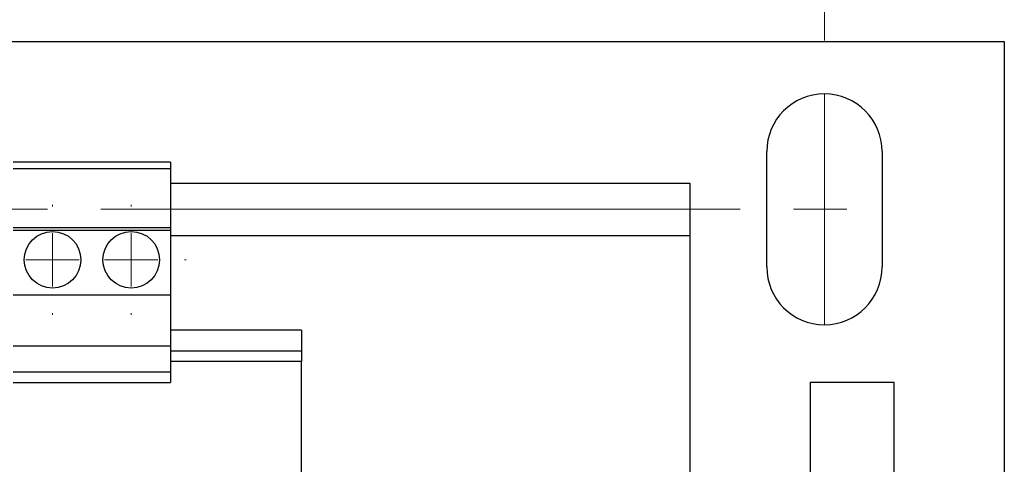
# Model space of a CAD drawing. Header units: millimetres. Extents: x 25 to 1092, y 25 to 838.
# Tile 11 of 19: x 289 to 383, y 690 to 732. Entities that reach past the tile are written whole.
import ezdxf

# ---------------------------------------------------------------- set-up
doc = ezdxf.new("R2010")
doc.units = ezdxf.units.MM
doc.header["$LTSCALE"] = 4
doc.linetypes.add('SLD-Center', pattern=[19.05, 15.24, -1.27, 1.27, -1.27])
doc.linetypes.add('SLD-Solid', pattern=[0])
doc.styles.add('SLDTEXTSTYLE0', font='VERDANA.TTF')
doc.dimstyles.new('SLDDIMSTYLE1', dxfattribs={"dimtxt": 8.632031, "dimasz": 13.208, "dimexe": 0, "dimexo": 0.0625, "dimgap": 2.158008, "dimtad": 0, "dimtih": 1, "dimtoh": 1, "dimrnd": 1e-09, "dimzin": 12, "dimdsep": 46, "dimtxsty": 'SLDTEXTSTYLE0', "dimsah": 1, "dimcen": 0.09, "dimadec": 0, "dimazin": 3, "dimtfac": 1, "dimtofl": 0, "dimtmove": 0, "dimatfit": 3, "dimfxl": 0, "dimfrac": 2, "dimtolj": 1, "dimtzin": 12, "dimarcsym": 0})

# ---------------------------------------------------------------- blocks, each defined once
blk = doc.blocks.new('_D_8')
at = {"color": 7, "linetype": 'SLD-Solid', "lineweight": 0}
for p, q in [((226.412, 730.428), (226.412, 774.339)), ((366.112, 730.428), (366.112, 774.339)), ((226.412, 761.639), (271.739, 761.639)), ((283.437, 761.639), (280.538, 761.639)), ((280.538, 761.639), (280.538, 747.92)), ((309.088, 761.639), (311.987, 761.639)), ((311.987, 761.639), (311.987, 747.92)), ((366.112, 761.639), (320.786, 761.639)), ((280.538, 747.92), (283.437, 747.92)), ((311.987, 747.92), (309.088, 747.92))]:
    blk.add_line(p, q, dxfattribs=at)
at = {"color": 7, "linetype": 'SLD-Solid', "lineweight": 18}
for points in [[(226.412, 761.639), (239.62, 759.607), (239.62, 763.671)], [(366.112, 761.639), (352.904, 763.671), (352.904, 759.607)]]:
    blk.add_solid(points, dxfattribs=at)
at = {"color": 7, "linetype": 'SLD-Solid', "lineweight": 18, "char_height": 8.4667, "attachment_point": 1, "style": 'SLDTEXTSTYLE0'}
for s, insert in [('139.7', (279.847, 774.325)), ('5.50', (283.437, 758.674))]:
    blk.add_mtext(s, dxfattribs=dict(at, insert=insert))
blk = doc.blocks.new('SW_CENTERMARKSYMBOL_6')
at = {"color": 0, "linetype": 'SLD-Solid', "lineweight": 18}
for p, q in [((0, 5.08), (0, 5.24)), ((0, 0), (0, 2.54)), ((-5.08, 0), (-5.24, 0)), ((0, 0), (-2.54, 0)), ((0, 0), (0, -2.54)), ((0, 0), (2.54, 0)), ((5.08, 0), (5.24, 0)), ((0, -5.08), (0, -5.24))]:
    blk.add_line(p, q, dxfattribs=at)
blk = doc.blocks.new('SW_CENTERMARKSYMBOL_7')
at = {"color": 0, "linetype": 'SLD-Solid', "lineweight": 18}
for p, q in [((0, 5.08), (0, 5.24)), ((0, 0), (0, 2.54)), ((-5.08, 0), (-5.24, 0)), ((0, 0), (-2.54, 0)), ((0, 0), (0, -2.54)), ((0, 0), (2.54, 0)), ((5.08, 0), (5.24, 0)), ((0, -5.08), (0, -5.24))]:
    blk.add_line(p, q, dxfattribs=at)

msp = doc.modelspace()

# ---------------------------------------------------------------- linework, layer by layer
for p, q in [((209.262, 730.333), (383.262, 730.333)), ((383.262, 730.333), (383.262, 687.433)), ((360.612, 708.848), (360.612, 719.848)), ((371.612, 719.848), (371.612, 708.848)), ((303.762, 718.833), (288.762, 718.833)), ((288.762, 718.229), (303.762, 718.229)), ((303.762, 718.833), (303.762, 718.229)), ((303.762, 718.229), (303.762, 712.583)), ((303.762, 716.833), (353.262, 716.833)), ((353.262, 716.833), (353.262, 711.833)), ((303.762, 712.583), (288.762, 712.583)), ((303.762, 712.583), (303.762, 712.354)), ((288.762, 712.354), (303.762, 712.354)), ((303.762, 712.354), (303.762, 706.183)), ((303.762, 711.833), (353.262, 711.833)), ((353.262, 711.833), (353.262, 687.833)), ((288.762, 706.183), (303.762, 706.183)), ((303.762, 706.183), (303.762, 701.333)), ((316.262, 702.833), (303.762, 702.833)), ((316.262, 702.833), (316.262, 700.833)), ((288.762, 701.333), (303.762, 701.333)), ((303.762, 701.333), (303.762, 698.833)), ((316.262, 700.833), (303.762, 700.833)), ((316.262, 700.833), (316.262, 699.833)), ((316.262, 699.833), (303.762, 699.833)), ((316.262, 686.172), (316.262, 699.833)), ((303.762, 698.833), (288.762, 698.833)), ((303.762, 698.833), (303.762, 697.85)), ((288.762, 697.85), (303.762, 697.85)), ((364.762, 697.833), (364.762, 685.833)), ((372.762, 697.833), (364.762, 697.833)), ((372.762, 685.833), (372.762, 697.833))]:
    msp.add_line(p, q)
at = {"color": 7, "linetype": 'SLD-Center', "lineweight": 18}
for p, q in [((366.112, 725.348), (366.112, 703.348)), ((220.912, 714.348), (371.612, 714.348))]:
    msp.add_line(p, q, dxfattribs=at)
for centre in [(292.512, 709.533), (300.012, 709.533)]:
    msp.add_circle(centre, 2.7)
for centre, start, end in [((366.112, 719.848), 0, 180), ((366.112, 708.848), 180, 0)]:
    msp.add_arc(centre, 5.5, start, end)

# ---------------------------------------------------------------- block references
at = {"color": 7, "linetype": 'Continuous', "lineweight": 0}
for name, p in [('SW_CENTERMARKSYMBOL_6', (292.512, 709.533)), ('SW_CENTERMARKSYMBOL_7', (300.012, 709.533))]:
    msp.add_blockref(name, p, dxfattribs=at)

# ---------------------------------------------------------------- dimensions: what is measured, and where the dimension line sits
at = {"color": 7, "linetype": 'SLD-Solid', "lineweight": 18}
dim = msp.add_linear_dim(base=(366.112, 761.639), p1=(226.412, 725.348), p2=(366.112, 725.348), dimstyle='SLDDIMSTYLE1', dxfattribs=at)
dim.commit()
dim.dimension.update_dxf_attribs({"geometry": '_D_8', "text_midpoint": (296.262, 761.639), "dimtype": 160})

doc.saveas('drawing.dxf')
